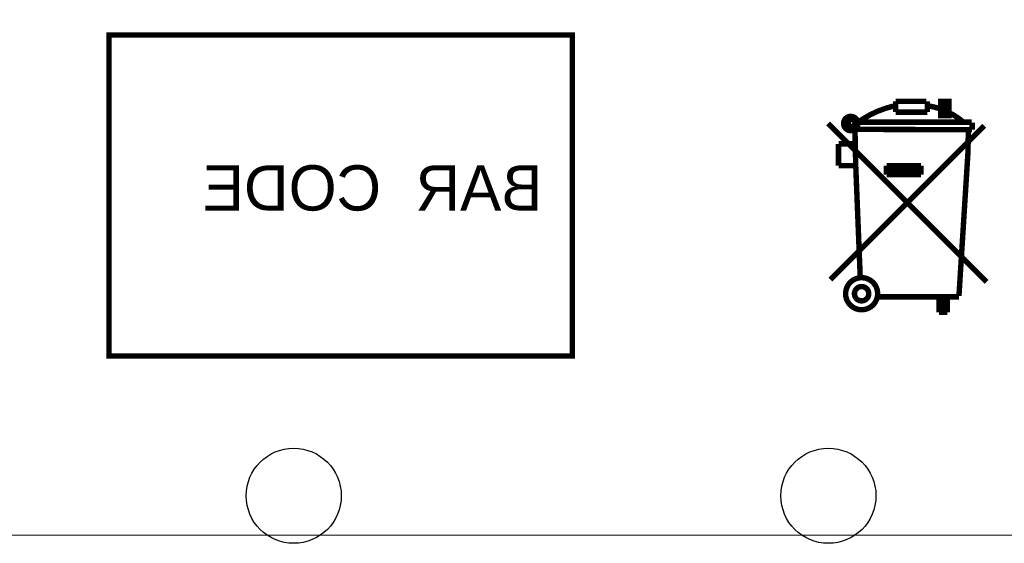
# Model space of a CAD drawing. Extents: x -225 to 585, y -158 to 406.
# Tile 20 of 47: x 27 to 54, y 0 to 14. Entities that reach past the tile are written whole.
import ezdxf

# ---------------------------------------------------------------- set-up
doc = ezdxf.new("R2010")
doc.units = 0
for name, color, linetype in [('BOARD_GEOMETRY_OUTLINE', 3, 'CONTINUOUS'), ('PACKAGE_GEOMETRY_SILKSCREEN_B', 4, 'CONTINUOUS'), ('PIN_B', 5, 'CONTINUOUS')]:
    doc.layers.add(name, color=color, linetype=linetype)

msp = doc.modelspace()

# ---------------------------------------------------------------- linework, layer by layer
at = {"layer": 'BOARD_GEOMETRY_OUTLINE'}
msp.add_lwpolyline([(2.29997, 55.499762), (0, 55.499762), (0, 6.09981), (0, 0), (68.999862, 0.001016), (68.999862, 6.09981), (68.999862, 60.299854), (67.399916, 60.299854, -0.414241), (66.399918, 61.299852), (66.399918, 71.09968), (65.299844, 71.09968, -0.414195), (64.299846, 72.099678), (64.299846, 82.599784), (3.299968, 82.599784), (3.299968, 56.49976, -0.414195)], format="xyb", close=True, dxfattribs=at)
msp.add_lwpolyline([(0, 0), (68.999862, 0.001016)], dxfattribs=at)
at = {"layer": 'PACKAGE_GEOMETRY_SILKSCREEN_B', "const_width": 0.1524}
for points in [[(42.314114, 5.024882), (29.313886, 5.024882), (29.313886, 14.025118), (42.314114, 14.025118), (42.314114, 5.024882)], [(51.3842, 11.8618), (51.3842, 12.1666)], [(52.2478, 12.1666), (51.3842, 12.1666)], [(52.2732, 11.8618), (52.2732, 12.1666)], [(52.8828, 12.1666), (52.8828, 11.7602), (52.6542, 11.7602), (52.6542, 12.1666), (52.8828, 12.1666)], [(52.7558, 12.1666), (52.7812, 12.1666), (52.7812, 11.811)], [(51.3842, 11.8618), (52.2732, 11.8618)], [(49.4919, 11.5443), (53.9369, 7.0993)], [(50.2412, 11.5824), (50.2666, 10.3632)], [(50.3174, 11.5824), (53.5178, 11.5824)], [(53.53304, 11.5697), (53.53304, 11.36904)], [(49.5554, 7.1628), (53.8734, 11.4808)], [(50.2666, 11.3792), (53.53304, 11.36904)], [(53.42636, 11.36904), (53.4162, 10.7442)], [(49.784, 10.3632), (49.784, 10.9728)], [(49.784, 10.9728), (50.2412, 10.9728)], [(53.4162, 10.7442), (53.1622, 6.7056)], [(49.784, 10.3632), (50.2666, 10.3632)], [(50.2666, 10.3632), (50.3936, 7.2136)], [(51.1302, 10.3632), (52.0954, 10.3632)], [(51.1302, 10.3632), (51.1302, 10.1092)], [(51.1302, 10.2362), (52.0954, 10.2362)], [(52.0954, 10.3632), (52.0954, 10.1092)], [(51.1302, 10.1092), (52.0954, 10.1092)], [(53.1622, 6.6802), (50.9016, 6.6802)], [(52.6034, 6.6802), (52.6034, 6.2484)], [(52.7304, 6.6802), (52.7304, 6.2484)], [(52.832, 6.6802), (52.832, 6.2484)], [(53.0606, 6.6802), (52.832, 6.6802)], [(52.832, 6.2484), (52.6034, 6.2484)]]:
    msp.add_lwpolyline(points, dxfattribs=at)
for points in [[(50.2666, 11.5316, -0.107965), (51.3588, 12.0396)], [(52.2986, 12.0396, -0.136779), (53.2892, 11.5824)], [(50.32756, 11.5443, 1), (49.92624, 11.5443, 1), (50.32756, 11.5443)], [(50.2158, 11.5824), (50.2158, 11.6078, 1), (50.0634, 11.6078), (50.0634, 11.5062, 1), (50.165, 11.5062), (50.165, 11.5316)], [(50.88128, 6.7691, 1), (49.98212, 6.7691, 1), (50.88128, 6.7691)], [(50.63236, 6.7691, 1), (50.23104, 6.7691, 1), (50.63236, 6.7691)]]:
    msp.add_lwpolyline(points, format="xyb", dxfattribs=at)
at = {"layer": 'PIN_B'}
for centre in [(34.499804, 1.101344), (49.499774, 1.101344)]:
    msp.add_circle(centre, 1.3335, dxfattribs=at)

# ---------------------------------------------------------------- texts
at = {"layer": 'PACKAGE_GEOMETRY_SILKSCREEN_B', "text_generation_flag": 2, "width": 1.02}
msp.add_text('BAR  CODE', height=1.27, dxfattribs=at).set_placement((41.4782, 9.101582))

doc.saveas('drawing.dxf')
